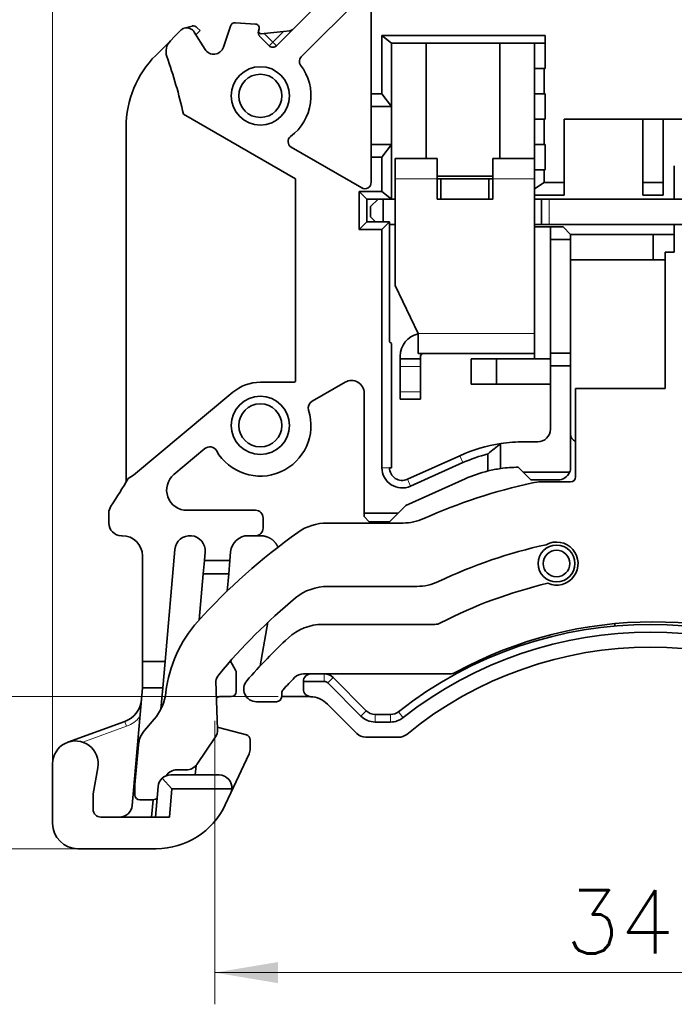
# Model space of a CAD drawing. Header units: millimetres. Extents: x 6 to 292, y 26 to 225.
# Tile 3 of 26: x 56 to 82, y 97 to 136. Entities that reach past the tile are written whole.
import ezdxf
from ezdxf.enums import TextEntityAlignment as Align

# ---------------------------------------------------------------- set-up
doc = ezdxf.new("R2010")
doc.units = ezdxf.units.MM
doc.layers.add('可见', color=7, linetype='Continuous')
doc.layers.add('相切', color=7, linetype='Continuous')
doc.layers.add('尺寸层', color=5, linetype='Continuous', lineweight=13)
doc.styles.add('SEACAD_romans_shx', font='romans.shx', dxfattribs={"width": 0.8})
doc.dimstyles.new('DEGSON', dxfattribs={"dimtxt": 2.5, "dimasz": 2.5, "dimexe": 1.25, "dimexo": 0.75, "dimgap": 0.75, "dimtad": 1, "dimdsep": 46, "dimtxsty": 'SEACAD_romans_shx', "dimblk1": '_SE_FILLED', "dimblk2": '_SE_FILLED', "dimsah": 1, "dimcen": 1.25, "dimadec": 1, "dimazin": 0, "dimtfac": 0.7, "dimtdec": 3, "dimtmove": 0, "dimatfit": 3, "dimfxl": 1, "dimtolj": 1, "dimarcsym": 0})

# ---------------------------------------------------------------- blocks, each defined once
blk = doc.blocks.new('SE1')
at = {"layer": '可见', "color": 7, "linetype": 'Continuous', "lineweight": 35}
for p, q in [((69.192, 136.753), (66.855, 134.416)), ((67.429, 136.407), (65.874, 134.852)), ((69.619, 132.953), (69.619, 136.577)), ((62.234, 135.542), (62.544, 135.632)), ((62.753, 135.566), (62.869, 135.451)), ((64.058, 135.623), (63.782, 134.801)), ((65.055, 135.709), (64.26, 135.759)), ((61.852, 135.212), (61.693, 135.053)), ((62.117, 135.476), (61.853, 135.212)), ((62.234, 135.542), (62.224, 135.539)), ((63.06, 134.709), (62.634, 135.389)), ((62.869, 135.451), (62.701, 135.283)), ((65.164, 135.422), (65.19, 135.52)), ((65.592, 134.852), (65.215, 135.229)), ((65.279, 135.326), (65.389, 135.337)), ((65.389, 135.337), (66.158, 135.418)), ((66.158, 135.418), (66.403, 135.444)), ((70.042, 132.953), (70.042, 135.253)), ((70.042, 135.253), (76.492, 135.253)), ((70.042, 135.253), (70.417, 134.953)), ((76.492, 135.253), (76.492, 133.953)), ((61.693, 135.053), (61.114, 134.475)), ((65.592, 134.852), (65.733, 134.994)), ((65.733, 134.994), (65.874, 134.852)), ((70.417, 132.453), (70.417, 134.953)), ((76.492, 134.953), (70.417, 134.953)), ((71.792, 134.953), (71.792, 130.407)), ((74.692, 130.407), (74.692, 134.953)), ((76.067, 134.953), (76.067, 133.953)), ((76.067, 133.953), (76.442, 133.953)), ((76.067, 132.953), (76.067, 133.953)), ((76.492, 133.953), (76.442, 133.953)), ((76.442, 132.953), (76.442, 133.953)), ((70.042, 132.953), (69.619, 132.953)), ((69.619, 132.453), (69.619, 132.953)), ((70.417, 132.453), (70.042, 132.953)), ((76.442, 132.953), (76.067, 132.953)), ((76.067, 132.953), (76.067, 131.953)), ((76.442, 132.953), (76.492, 132.953)), ((76.492, 131.953), (76.492, 132.953)), ((69.619, 130.953), (69.619, 132.453)), ((69.619, 132.453), (70.417, 132.453)), ((70.417, 130.953), (70.417, 132.453)), ((62.204, 132.158), (66.63, 129.603)), ((76.067, 131.953), (76.442, 131.953)), ((76.067, 130.953), (76.067, 131.953)), ((76.492, 131.953), (76.442, 131.953)), ((76.442, 130.953), (76.442, 131.953)), ((77.242, 131.953), (77.242, 129.453)), ((84.242, 131.953), (77.242, 131.953)), ((80.342, 129.453), (80.342, 131.953)), ((81.142, 129.453), (81.142, 131.953)), ((59.941, 131.645), (59.941, 117.649)), ((69.619, 130.453), (69.619, 130.953)), ((70.417, 130.953), (69.619, 130.953)), ((70.042, 130.453), (70.417, 130.953)), ((70.417, 128.803), (70.417, 130.953)), ((76.442, 130.953), (76.067, 130.953)), ((76.067, 130.953), (76.067, 130.407)), ((76.442, 130.953), (76.492, 130.953)), ((76.492, 129.953), (76.492, 130.953)), ((66.461, 130.856), (69.244, 129.249)), ((69.619, 130.453), (70.042, 130.453)), ((69.619, 129.465), (69.619, 130.453)), ((70.042, 129.103), (70.042, 130.453)), ((70.567, 129.607), (70.567, 130.407)), ((72.217, 130.407), (70.567, 130.407)), ((72.217, 130.407), (72.217, 129.607)), ((74.417, 129.607), (74.417, 130.407)), ((76.067, 130.407), (74.417, 130.407)), ((76.067, 130.407), (76.067, 129.607)), ((81.587, 130.12), (81.587, 128.807)), ((76.067, 129.953), (76.442, 129.953)), ((76.442, 129.953), (76.492, 129.953)), ((76.442, 129.953), (76.442, 129.453)), ((66.63, 121.603), (66.63, 129.603)), ((70.567, 125.4), (70.567, 129.607)), ((72.217, 129.707), (74.417, 129.707)), ((72.217, 129.607), (72.367, 129.607)), ((72.217, 129.607), (72.217, 128.804)), ((74.267, 129.607), (72.367, 129.607)), ((72.367, 128.807), (72.367, 129.607)), ((74.417, 129.607), (74.267, 129.607)), ((74.267, 128.807), (74.267, 129.607)), ((74.417, 129.607), (74.417, 128.804)), ((76.067, 129.607), (76.067, 123.507)), ((76.442, 129.453), (76.067, 129.203)), ((77.242, 129.453), (76.442, 129.453)), ((77.242, 129.453), (77.242, 128.953)), ((81.142, 129.453), (80.342, 129.453)), ((80.342, 128.953), (80.342, 129.453)), ((81.142, 128.953), (81.142, 129.453)), ((69.142, 127.603), (69.142, 129.103)), ((69.142, 129.103), (70.042, 129.103)), ((69.442, 128.803), (69.142, 129.103)), ((70.042, 129.103), (70.417, 128.803)), ((76.067, 128.953), (77.242, 128.953)), ((81.142, 128.953), (80.342, 128.953)), ((69.442, 127.903), (69.442, 128.803)), ((69.442, 128.803), (70.417, 128.803)), ((69.592, 128.507), (69.888, 128.803)), ((70.092, 128.803), (70.092, 127.903)), ((70.417, 128.807), (70.567, 128.807)), ((72.217, 128.807), (72.367, 128.807)), ((74.417, 128.804), (72.217, 128.804)), ((72.367, 128.807), (74.267, 128.807)), ((74.267, 128.807), (74.417, 128.807)), ((76.067, 128.807), (76.342, 128.807)), ((76.342, 128.807), (76.642, 128.807)), ((76.342, 127.807), (76.342, 128.807)), ((76.642, 128.807), (84.842, 128.807)), ((69.592, 128.107), (69.592, 128.507)), ((69.442, 127.903), (69.142, 127.603)), ((69.442, 127.903), (70.342, 127.903)), ((69.592, 128.107), (69.795, 127.903)), ((70.342, 127.903), (70.042, 127.603)), ((70.342, 123.178), (70.342, 127.903)), ((70.342, 127.807), (70.567, 127.807)), ((76.342, 127.807), (76.067, 127.807)), ((76.642, 127.807), (76.342, 127.807)), ((76.642, 127.807), (84.842, 127.807)), ((81.587, 127.807), (81.587, 126.713)), ((69.142, 127.603), (70.042, 127.603)), ((70.042, 118.208), (70.042, 127.603)), ((76.067, 127.707), (76.692, 127.707)), ((76.692, 127.207), (76.692, 127.707)), ((77.192, 127.707), (76.692, 127.707)), ((77.192, 127.707), (77.492, 127.407)), ((80.754, 127.407), (77.492, 127.407)), ((77.492, 127.407), (77.492, 127.207)), ((80.754, 127.407), (81.587, 127.407)), ((80.754, 126.407), (80.754, 127.407)), ((76.692, 122.727), (76.692, 127.207)), ((77.492, 127.207), (76.692, 127.207)), ((77.492, 127.207), (77.492, 122.727)), ((81.224, 126.713), (81.224, 121.327)), ((81.587, 126.713), (81.224, 126.713)), ((77.492, 126.407), (80.754, 126.407)), ((81.224, 126.407), (80.754, 126.407)), ((70.567, 125.4), (71.467, 123.507)), ((70.417, 123.103), (70.342, 123.178)), ((71.467, 122.707), (71.467, 123.507)), ((76.067, 123.507), (76.067, 122.707)), ((70.417, 118.208), (70.417, 123.103)), ((70.767, 122.5), (70.767, 122.607)), ((71.567, 122.5), (70.767, 122.5)), ((70.767, 122.2), (70.767, 122.5)), ((71.467, 122.707), (76.067, 122.707)), ((71.567, 122.5), (71.567, 122.607)), ((71.567, 122.5), (71.567, 122.2)), ((73.567, 122.503), (74.567, 122.503)), ((73.567, 121.503), (73.567, 122.503)), ((74.567, 122.503), (74.567, 121.503)), ((76.692, 122.503), (74.567, 122.503)), ((76.067, 122.707), (76.067, 122.503)), ((76.692, 122.727), (77.492, 122.727)), ((76.692, 122.227), (76.692, 122.727)), ((77.492, 122.727), (77.492, 122.227)), ((70.767, 121.207), (70.767, 122.2)), ((71.567, 122.2), (71.567, 121.207)), ((76.692, 122.227), (77.492, 122.227)), ((76.692, 119.727), (76.692, 122.227)), ((77.492, 118.227), (77.492, 122.227)), ((65.242, 121.577), (66.584, 121.577)), ((66.63, 121.603), (66.584, 121.577)), ((67.286, 120.827), (68.592, 121.581)), ((70.767, 120.907), (70.767, 121.207)), ((71.567, 121.207), (71.567, 120.907)), ((74.567, 121.503), (73.567, 121.503)), ((74.567, 121.503), (76.692, 121.503)), ((81.224, 121.327), (77.687, 121.327)), ((77.687, 121.327), (77.687, 117.849)), ((60.233, 117.91), (64.152, 121.182)), ((69.342, 121.148), (69.342, 116.419)), ((70.767, 120.907), (71.567, 120.907)), ((63.054, 118.962), (61.831, 117.941)), ((74.73, 118.175), (74.73, 119.157)), ((75.659, 119.227), (76.192, 119.227)), ((73.119, 118.683), (71.046, 117.752)), ((74.23, 118.751), (74.23, 118.079)), ((70.417, 118.208), (70.342, 118.208)), ((73.242, 118.409), (71.169, 117.478)), ((75.425, 118.226), (75.625, 118.027)), ((60.233, 117.91), (60.022, 117.788)), ((70.982, 116.717), (73.329, 117.77)), ((75.625, 118.027), (77.45, 118.027)), ((75.625, 118.027), (75.925, 117.727)), ((76.992, 117.727), (75.925, 117.727)), ((77.487, 117.649), (76.327, 117.649)), ((62.343, 116.527), (65.05, 116.527)), ((70.685, 116.419), (70.982, 116.717)), ((59.26, 116.417), (59.26, 116.027)), ((65.35, 115.827), (65.35, 116.227)), ((69.342, 116.419), (70.685, 116.419)), ((69.342, 116.419), (69.342, 116.277)), ((69.342, 116.277), (69.542, 116.077)), ((70.342, 116.077), (70.685, 116.419)), ((70.876, 116.027), (67.883, 116.027)), ((70.342, 116.077), (69.542, 116.077)), ((59.76, 115.527), (59.788, 115.527)), ((65.05, 115.527), (64.766, 115.527)), ((65.35, 115.527), (65.05, 115.527)), ((65.35, 115.527), (65.35, 115.518)), ((61.868, 114.979), (61.481, 110.56)), ((60.588, 110.56), (60.588, 114.727)), ((63.034, 114.543), (63.063, 114.874)), ((64.038, 114.543), (64.068, 114.888)), ((62.989, 114.027), (63.034, 114.543)), ((63.034, 114.543), (64.038, 114.543)), ((64.038, 114.543), (63.993, 114.027)), ((62.989, 114.027), (62.83, 112.205)), ((63.993, 114.027), (62.989, 114.027)), ((63.993, 114.027), (63.933, 113.341)), ((67.904, 113.527), (71.424, 113.527)), ((65.543, 112.112), (65.239, 110.393)), ((72.127, 112.027), (67.705, 112.027)), ((79.242, 112.057), (79.242, 111.965)), ((60.588, 110.56), (61.481, 110.56)), ((60.588, 110.56), (60.588, 109.527)), ((61.391, 109.527), (61.481, 110.56)), ((64.058, 110.578), (64.265, 110.222)), ((64.292, 110.122), (64.292, 109.377)), ((66.951, 110.077), (67.242, 110.077)), ((67.242, 110.077), (67.762, 110.077)), ((67.762, 110.077), (72.72, 110.077)), ((68.115, 109.93), (69.422, 108.623)), ((63.555, 107.885), (63.489, 109.783)), ((66.942, 109.777), (66.942, 109.475)), ((67.762, 109.777), (66.942, 109.777)), ((69.21, 108.411), (67.903, 109.718)), ((60.182, 104.883), (60.588, 109.527)), ((60.588, 109.527), (61.391, 109.527)), ((61.317, 108.687), (61.391, 109.527)), ((64.092, 109.177), (63.642, 109.177)), ((66.085, 109.177), (66.085, 109.314)), ((66.217, 109.177), (67.182, 109.177)), ((65.088, 108.977), (65.885, 108.977)), ((69.05, 107.723), (67.889, 108.884)), ((69.776, 108.477), (70.387, 108.477)), ((57.644, 107.379), (59.892, 108.198)), ((61.049, 108.283), (60.665, 107.836)), ((70.387, 108.177), (69.776, 108.177)), ((63.59, 107.964), (64.693, 107.668)), ((57.644, 107.379), (57.644, 107.379)), ((60.429, 107.272), (60.292, 105.715)), ((62.735, 106.507), (63.469, 107.586)), ((64.842, 107.475), (64.842, 107.137)), ((70.704, 107.577), (69.403, 107.577)), ((64.795, 106.926), (64.072, 105.377)), ((57.042, 106.53), (57.042, 104.177)), ((62.702, 106.464), (62.669, 106.088)), ((58.646, 105.343), (58.828, 106.374)), ((61.702, 106.088), (63.619, 106.088)), ((61.947, 106.288), (62.321, 106.288)), ((61.748, 105.538), (61.365, 105.956)), ((58.642, 104.727), (58.642, 105.291)), ((60.289, 105.628), (60.289, 105.305)), ((61.099, 104.427), (61.204, 105.631)), ((61.748, 105.538), (61.651, 104.427)), ((64.117, 105.538), (61.748, 105.538)), ((63.854, 104.909), (64.072, 105.377)), ((60.489, 105.105), (60.927, 105.105)), ((60.945, 104.427), (61.005, 105.111)), ((61.651, 104.427), (58.942, 104.427)), ((58.042, 103.177), (61.135, 103.177))]:
    blk.add_line(p, q, dxfattribs=at)
for centre, radius in [((65.242, 132.877), 1.15), ((65.242, 132.877), 0.85), ((65.242, 119.877), 1.15), ((65.242, 119.877), 0.85), ((76.937, 114.427), 0.725), ((76.937, 114.427), 0.525)]:
    blk.add_circle(centre, radius, dxfattribs=at)
for centre, radius, start, end in [((62.333, 135.201), 0.355, 31.9919, 106.2378), ((62.585, 135.397), 0.239, 45, 99.7064), ((64.247, 135.559), 0.2, 86.4237, 161.4443), ((65.045, 135.559), 0.15, 344.9046, 86.4237), ((62.294, 135.299), 0.25, 106.2463, 135), ((65.357, 135.37), 0.2, 164.9046, 225), ((65.268, 135.425), 0.1, 164.9046, 276.022), ((66.382, 135.643), 0.2, 276.022, 315), ((62.117, 134.628), 0.6, 134.9768, 199.4441), ((63.399, 134.921), 0.401, 211.9919, 342.5893), ((65.733, 134.994), 0.2, 225, 315), ((63.941, 131.645), 4, 134.9768, 180), ((42.692, 127.771), 20, 12.6722, 19.4441), ((67.032, 134.24), 0.25, 135, 217.2871), ((65.242, 132.877), 2, 306.6808, 37.2871), ((66.586, 131.072), 0.25, 126.6808, 240), ((69.369, 129.465), 0.25, 240, 0), ((71.667, 122.607), 0.9, 102.8396, 180), ((71.667, 122.607), 0.1, 90, 180), ((65.242, 119.877), 1.7, 90, 129.8565), ((68.842, 121.148), 0.5, 0, 120), ((67.436, 120.567), 0.3, 120, 197.4679), ((65.242, 119.877), 2, 209.8411, 17.4679), ((76.192, 119.727), 0.5, 270, 0), ((77.792, 119.527), 0.3, 180, 249.5528), ((63.247, 118.732), 0.3, 29.8411, 129.8565), ((75.659, 113.027), 6.2, 98.612, 114.1791), ((80.619, 111.387), 9.749, 127.1577, 130.9424), ((75.659, 113.027), 6.2, 90, 98.612), ((75.659, 113.027), 5.9, 104.0107, 114.1791), ((70.842, 118.208), 0.8, 180, 294.1791), ((70.842, 118.208), 0.5, 180, 294.1791), ((75.459, 113.027), 5.2, 103.6642, 114.1791), ((75.459, 113.027), 5.2, 98.0523, 103.6642), ((75.459, 113.027), 5.2, 90.3698, 98.0523), ((76.992, 118.227), 0.5, 336.4218, 0), ((42.692, 127.771), 20, 326.3685, 330.0563), ((62.343, 117.327), 0.8, 129.8565, 270), ((76.992, 118.227), 0.5, 270, 336.4218), ((77.487, 117.849), 0.2, 270, 0), ((80.737, 95.927), 22.2, 102.3622, 114.0454), ((76.327, 116.049), 1.6, 90, 102.3622), ((59.76, 116.417), 0.5, 146.3685, 180), ((65.05, 116.227), 0.3, 0, 90), ((70.876, 118.027), 2, 270, 294.0454), ((59.76, 116.027), 0.5, 180, 270), ((65.05, 115.827), 0.3, 270, 360), ((67.883, 114.027), 2, 90, 125.3814), ((59.788, 114.727), 0.8, 0.0001, 90), ((62.466, 114.927), 0.6, 355, 175), ((80.737, 95.927), 24.2, 125.3814, 137.9266), ((64.766, 114.827), 0.7, 90, 175), ((80.737, 95.927), 19.7, 102.3368, 115.4146), ((76.937, 114.427), 0.85, 246.2121, 118.7666), ((67.904, 111.527), 2, 90, 129.4412), ((71.424, 115.527), 2, 270, 295.4146), ((80.737, 95.927), 18.2, 103.1575, 117.4143), ((80.737, 95.927), 22.2, 129.4412, 140.5318), ((66.485, 108.792), 5, 137.9266, 173.5021), ((67.705, 110.027), 2, 90, 132.7456), ((80.647, 95.927), 16.1, 51.8267, 128.1733), ((72.127, 112.527), 0.5, 270, 297.4143), ((80.737, 95.927), 16.2, 61.3119, 118.6881), ((80.737, 95.927), 21.2, 132.7456, 139.1115), ((80.647, 95.927), 15.8, 51.8267, 128.1733), ((80.647, 95.927), 15.2, 50.7041, 129.2959), ((63.985, 109.72), 0.5, 140.5318, 172.7342), ((64.092, 110.122), 0.2, 0, 30.1414), ((80.737, 95.927), 19.9, 135.2828, 137.189), ((66.951, 109.577), 0.5, 90, 135.2828), ((67.242, 109.777), 0.3, 90, 180), ((67.762, 109.577), 0.5, 45, 90), ((72.72, 110.577), 0.5, 270, 298.6881), ((65.088, 109.477), 0.5, 139.1115, 270), ((67.762, 109.577), 0.2, 45, 90), ((59.53, 109.584), 2, 319.4065, 353.5021), ((63.642, 108.977), 0.2, 90, 130.478), ((64.092, 109.377), 0.2, 270, 360), ((65.885, 109.177), 0.2, 270, 0), ((66.285, 109.314), 0.2, 137.189, 180), ((66.217, 110.177), 1, 262.4239, 270), ((67.242, 109.475), 0.3, 180, 267.3607), ((67.182, 108.177), 1, 87.3607, 90), ((67.182, 108.177), 1, 45, 87.3607), ((59.55, 109.137), 1, 290, 355), ((69.776, 108.977), 0.8, 225, 270), ((69.776, 108.977), 0.5, 225, 270), ((70.387, 108.977), 0.5, 270, 308.1733), ((63.642, 108.157), 0.2, 243.3688, 254.988), ((70.387, 108.977), 0.8, 270, 308.1733), ((61.425, 107.185), 1, 139.4065, 175), ((63.056, 107.867), 0.5, 325.7717, 2), ((64.642, 107.475), 0.2, 0, 74.988), ((69.403, 108.077), 0.5, 225, 270), ((70.704, 108.077), 0.5, 270, 309.2959), ((57.942, 106.53), 0.9, 350, 180), ((64.342, 107.137), 0.5, 335, 360), ((62.321, 106.788), 0.5, 270, 325.7717), ((61.702, 105.588), 0.5, 90, 132.5), ((61.947, 105.788), 0.5, 90, 147.7058), ((63.619, 105.588), 0.5, 354.2608, 90), ((61.289, 105.628), 1, 175, 180), ((61.702, 105.588), 0.5, 132.5, 175), ((58.942, 105.291), 0.3, 170, 180), ((60.489, 105.305), 0.2, 180, 270), ((63.619, 105.588), 0.5, 335, 354.2608), ((59.683, 104.927), 0.5, 269.9999, 355), ((60.927, 105.605), 0.5, 270, 298.2285), ((61.135, 106.177), 3, 270, 335), ((58.942, 104.727), 0.3, 180, 270), ((58.042, 104.177), 1, 180, 270)]:
    blk.add_arc(centre, radius, start, end, dxfattribs=at)
blk.add_open_spline([(65.35, 115.518), (65.632, 115.476), (65.808, 115.278), (65.896, 115.179), (65.944, 115.055)], degree=2, knots=[0, 0, 0, 0.5, 0.5, 0.7505866, 0.7505866, 0.7505866], dxfattribs=at)
at = {"layer": '相切', "color": 7, "linetype": 'Continuous', "lineweight": 13}
for p, q in [((65.733, 134.994), (65.389, 135.337)), ((66.158, 135.418), (65.733, 134.994)), ((70.567, 129.607), (72.217, 129.607)), ((74.417, 129.607), (76.067, 129.607)), ((76.642, 128.807), (76.642, 127.807)), ((76.067, 123.507), (71.467, 123.507)), ((70.767, 122.2), (71.567, 122.2)), ((71.567, 121.207), (70.767, 121.207)), ((73.242, 118.409), (73.119, 118.683)), ((70.042, 118.208), (70.342, 118.208)), ((71.169, 117.478), (71.046, 117.752)), ((67.762, 110.077), (67.762, 109.777)), ((68.115, 109.93), (67.903, 109.718)), ((69.422, 108.623), (69.21, 108.411)), ((69.776, 108.477), (69.776, 108.177)), ((70.387, 108.477), (70.387, 108.177)), ((70.696, 108.584), (70.882, 108.348)), ((58.234, 107.381), (59.96, 108.01)), ((59.892, 108.198), (59.96, 108.01))]:
    blk.add_line(p, q, dxfattribs=at)
blk.add_arc((59.55, 109.137), 1.2, 290, 321.4426, dxfattribs=at)
blk = doc.blocks.new('DMBLK6')
at = {"layer": '尺寸层', "transparency": 16777216}
for points in [[(59.542, 160.182), (57.042, 159.766), (59.542, 159.349)], [(105.442, 160.182), (105.442, 159.349), (107.942, 159.766)]]:
    blk.add_hatch(color=256, dxfattribs=at).paths.add_polyline_path(points)
for p, q in [((57.042, 106.103), (57.042, 161.016)), ((107.942, 140.724), (107.942, 161.016)), ((107.942, 159.766), (57.042, 159.766))]:
    blk.add_line(p, q, dxfattribs=at)
at = {"layer": '尺寸层', "transparency": 16777216, "style": 'SEACAD_romans_shx'}
blk.add_text('50.9', height=2.5, dxfattribs=at).set_placement((79.068, 163.016), align=Align.TOP_LEFT)
blk = doc.blocks.new('_SE_FILLED')
at = {"color": 0}
blk.add_line((0, 0), (-1, 0), dxfattribs=at)
blk.add_solid([(0, 0), (-1, -0.1665), (-1, 0.1665), (0, 0)], dxfattribs=at)
blk = doc.blocks.new('DMBLK7')
at = {"layer": '尺寸层', "transparency": 16777216}
for points in [[(38.186, 148.377), (39.019, 148.377), (38.603, 150.877)], [(38.186, 105.677), (38.603, 103.177), (39.019, 105.677)]]:
    blk.add_hatch(color=256, dxfattribs=at).paths.add_polyline_path(points)
for p, q in [((95.948, 150.877), (37.353, 150.877)), ((38.603, 103.177), (38.603, 150.877)), ((58.838, 103.177), (37.353, 103.177))]:
    blk.add_line(p, q, dxfattribs=at)
at = {"layer": '尺寸层', "transparency": 16777216, "style": 'SEACAD_romans_shx'}
blk.add_text('47.7', height=2.5, rotation=90, dxfattribs=at).set_placement((35.353, 123.603), align=Align.TOP_LEFT)
blk = doc.blocks.new('DMBLK8')
at = {"layer": '尺寸层', "transparency": 16777216}
for points in [[(48.476, 148.377), (49.309, 148.377), (48.892, 150.877)], [(48.476, 111.677), (48.892, 109.177), (49.309, 111.677)]]:
    blk.add_hatch(color=256, dxfattribs=at).paths.add_polyline_path(points)
for p, q in [((95.948, 150.877), (47.642, 150.877)), ((48.892, 150.877), (48.892, 109.177)), ((65.949, 109.177), (47.642, 109.177))]:
    blk.add_line(p, q, dxfattribs=at)
at = {"layer": '尺寸层', "transparency": 16777216, "style": 'SEACAD_romans_shx'}
blk.add_text('41.7', height=2.5, rotation=90, dxfattribs=at).set_placement((45.642, 126.603), align=Align.TOP_LEFT)
blk = doc.blocks.new('DMBLK9')
at = {"layer": '尺寸层', "transparency": 16777216}
for points in [[(65.942, 97.874), (65.942, 98.707), (63.442, 98.291)], [(95.485, 97.874), (97.985, 98.291), (95.485, 98.707)]]:
    blk.add_hatch(color=256, dxfattribs=at).paths.add_polyline_path(points)
for p, q in [((63.442, 108.227), (63.442, 97.041)), ((97.985, 107.408), (97.985, 97.041)), ((97.985, 98.291), (63.442, 98.291))]:
    blk.add_line(p, q, dxfattribs=at)
at = {"layer": '尺寸层', "transparency": 16777216, "style": 'SEACAD_romans_shx'}
blk.add_text('34.5', height=2.5, dxfattribs=at).set_placement((77.289, 101.541), align=Align.TOP_LEFT)

msp = doc.modelspace()

# ---------------------------------------------------------------- block references
at = {"layer": '尺寸层'}
msp.add_blockref('SE1', (0, 0), dxfattribs=at)

# ---------------------------------------------------------------- dimensions: what is measured, and where the dimension line sits
dim = msp.add_linear_dim(base=(57.042, 159.766), p1=(107.942, 139.974), p2=(57.042, 105.353), text='\\A1;<>', dimstyle='DEGSON', dxfattribs=at)
dim.commit()
dim.dimension.update_dxf_attribs({"geometry": 'DMBLK6', "text_midpoint": (82.492, 159.766), "dimtype": 160})
for base, p1, p2, picture, middle in [((38.603, 150.877), (59.588, 103.177), (96.698, 150.877), 'DMBLK7', (38.603, 127.027)), ((48.892, 109.177), (96.698, 150.877), (66.699, 109.177), 'DMBLK8', (48.892, 130.027))]:
    dim = msp.add_linear_dim(base=base, p1=p1, p2=p2, angle=90, text='\\A1;<>', dimstyle='DEGSON', dxfattribs=at)
    dim.commit()
    dim.dimension.update_dxf_attribs({"geometry": picture, "text_midpoint": middle, "dimtype": 160})
dim = msp.add_linear_dim(base=(63.442, 98.291), p1=(97.985, 108.158), p2=(63.442, 108.977), text='\\A1;<>', dimstyle='DEGSON', override={"dimdec": 1}, dxfattribs=at)
dim.commit()
dim.dimension.update_dxf_attribs({"geometry": 'DMBLK9', "text_midpoint": (80.713, 98.291), "dimtype": 160})

doc.saveas('drawing.dxf')
